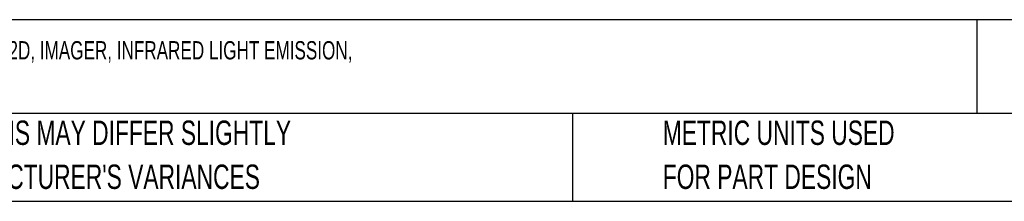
# Model space of a CAD drawing. Header units: millimetres. Extents: x 6 to 273, y 6 to 210.
# Tile 2 of 9: x 73 to 158, y 6 to 22. Entities that reach past the tile are written whole.
import ezdxf

# ---------------------------------------------------------------- set-up
doc = ezdxf.new("R2010")
doc.units = ezdxf.units.MM
doc.layers.add('TEXT', color=140, linetype='Continuous', lineweight=25)
doc.styles.add('SLDTEXTSTYLE0', font='TXT', dxfattribs={"width": 0.7})

msp = doc.modelspace()

# ---------------------------------------------------------------- linework, layer by layer
at = {"layer": 'TEXT'}
for p, q in [((273.05, 22.1261), (6.35, 22.1261)), ((155.7589, 22.1261), (155.7589, 13.97)), ((273.05, 13.97), (6.35, 13.97)), ((120.6465, 13.97), (120.6465, 6.35)), ((6.35, 6.35), (273.05, 6.35))]:
    msp.add_line(p, q, dxfattribs=at)

# ---------------------------------------------------------------- texts
at = {"layer": 'TEXT', "attachment_point": 1, "style": 'SLDTEXTSTYLE0'}
for s, insert, char_height in [('IFM EFECTOR O2I SERIES BARCODE SCANNER, INDUSTRIAL MACHINE MOUNT, 1D AND 2D, IMAGER, INFRARED LIGHT EMISSION,', (7.9657, 20.2622), 1.5875), ('STANDARD LENS, 1280 X 960 OPTICAL RESOLUTION, TCP/IP AND ETHERNET/IP, IP65.', (7.9657, 17.1455), 1.5875), ('PART DIMENSIONS MAY DIFFER SLIGHTLY', (55.1193, 13.364), 2.116667), ('METRIC UNITS USED', (128.4784, 13.364), 2.116667), ("DUE TO MANUFACTURER'S VARIANCES", (55.1193, 9.5418), 2.116667), ('FOR PART DESIGN', (128.4784, 9.5418), 2.116667)]:
    msp.add_mtext(s, dxfattribs=dict(at, insert=insert, char_height=char_height))

doc.saveas('drawing.dxf')
